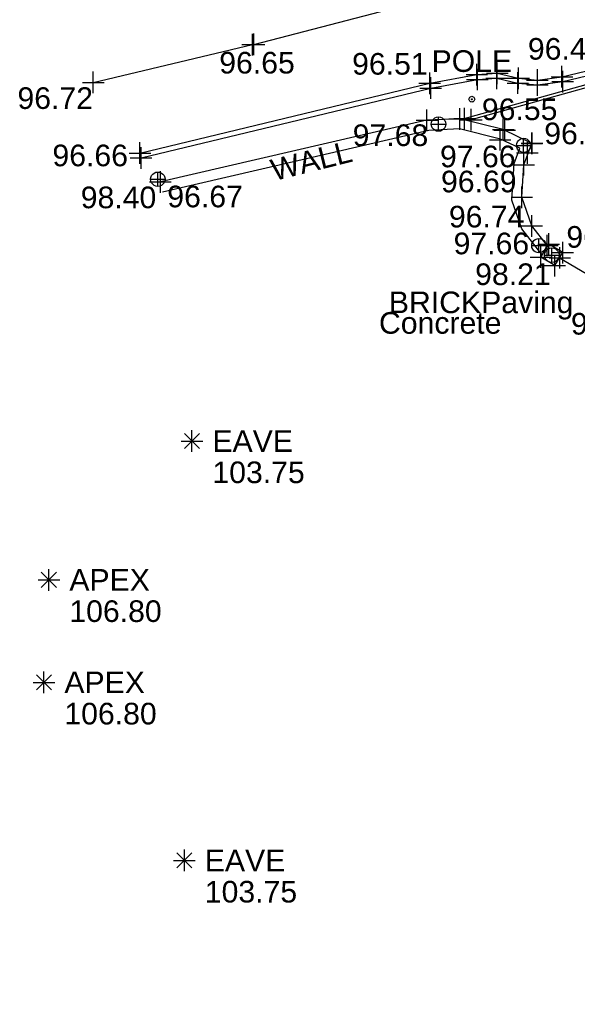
# Model space of a CAD drawing. Header units: metres. Extents: x 610185 to 614128, y 655663 to 660921.
# Tile 28 of 94: x 612676 to 612695, y 658192 to 658226. Entities that reach past the tile are written whole.
import ezdxf
from ezdxf.enums import TextEntityAlignment as Align

# ---------------------------------------------------------------- set-up
doc = ezdxf.new("R2010")
doc.units = ezdxf.units.M
doc.header["$MEASUREMENT"] = 0
doc.linetypes.add('DASHED', pattern=[19.05, 12.7, -6.35])
for name, color, linetype in [('3D_WALL_ELEVATION', 7, 'Continuous'), ('3D_WALL_LINE', 7, 'Continuous'), ('3D_WALL_SYMBOL', 7, 'Continuous'), ('APEX_CODE', 251, 'Continuous'), ('APEX_ELEVATION', 251, 'Continuous'), ('APEX_SYMBOL', 251, 'Continuous'), ('DETAIL_DES', 250, 'Continuous'), ('KERB_BOTTOM_LINE', 7, 'Continuous'), ('KERB_BOTTOM_SYMBOL', 7, 'Continuous'), ('KERB_TOP_LINE', 252, 'Continuous'), ('KERB_TOP_SYMBOL', 252, 'Continuous'), ('METAL_SPOTHEIGHT_ELEVATION', 250, 'Continuous'), ('POLE_CODE', 251, 'Continuous'), ('POLE_SYMBOL', 251, 'Continuous'), ('SURFACE_CHANGE_ELEVATION', 42, 'Continuous'), ('SURFACE_CHANGE_LINE', 42, 'Continuous'), ('SURFACE_CHANGE_SYMBOL', 42, 'Continuous'), ('TEXTS', 7, 'Continuous'), ('TOP_OF_WALL_ELEVATION', 211, 'Continuous'), ('UNDERSIDE_OF_EAVE_CODE', 252, 'Continuous'), ('UNDERSIDE_OF_EAVE_ELEVATION', 252, 'Continuous'), ('UNDERSIDE_OF_EAVE_SYMBOL', 252, 'Continuous'), ('WALL_TOP_SYMBOL', 211, 'Continuous'), ('WHITE_LINE_DASHED_ELEVATION', 254, 'Continuous'), ('WHITE_LINE_DASHED_LINE', 254, 'DASHED'), ('WHITE_LINE_DASHED_SYMBOL', 254, 'Continuous'), ('WHITE_LINE_SOLID_LINE', 254, 'Continuous'), ('WHITE_LINE_SOLID_SYMBOL', 254, 'Continuous'), ('YELLOW_LINE_SOLID_ELEVATION', 41, 'Continuous'), ('YELLOW_LINE_SOLID_LINE', 41, 'Continuous'), ('YELLOW_LINE_SOLID_SYMBOL', 41, 'Continuous')]:
    doc.layers.add(name, color=color, linetype=linetype)
doc.styles.add('REGULAR', font='swissl.ttf')

# ---------------------------------------------------------------- blocks, each defined once
blk = doc.blocks.new('S061')
at = {"color": 0, "linetype": 'Continuous'}
for p, q in [((0, -0.5), (0, 0.5)), ((-0.5, 0), (0.5, 0))]:
    blk.add_line(p, q, dxfattribs=at)
blk = doc.blocks.new('046')
at = {"color": 0}
for p, q in [((-0.5, 0), (-0.48, 0.13)), ((-0.48, -0.13), (-0.5, 0)), ((-0.48, 0.13), (-0.43, 0.25)), ((-0.43, 0.25), (-0.35, 0.35)), ((-0.35, 0.35), (-0.25, 0.43)), ((-0.25, 0.43), (-0.13, 0.48)), ((-0.13, 0.48), (0, 0.5)), ((-0.08, 0), (0.06, 0.06)), ((-0.08, 0), (-0.07, 0.03)), ((-0.07, -0.03), (-0.08, 0)), ((0.08, 0), (-0.08, 0)), ((0.06, -0.06), (-0.08, 0)), ((-0.07, 0.03), (-0.06, 0.06)), ((0, 0.08), (-0.06, -0.06)), ((-0.06, 0.06), (-0.03, 0.07)), ((0, -0.08), (-0.06, 0.06)), ((-0.06, 0.06), (0.06, 0.06)), ((-0.06, -0.06), (-0.06, 0.06)), ((-0.06, 0.06), (0.08, 0)), ((0.08, 0), (-0.06, -0.06)), ((-0.03, 0.07), (0, 0.08)), ((0, 0.5), (0.13, 0.48)), ((0, 0.08), (0.03, 0.07)), ((0, -0.08), (0, 0.08)), ((0.06, -0.06), (0, 0.08)), ((0.06, 0.06), (0, -0.08)), ((0.03, 0.07), (0.06, 0.06)), ((0.06, 0.06), (0.07, 0.03)), ((0.06, 0.06), (0.06, -0.06)), ((0.07, 0.03), (0.08, 0)), ((0.08, 0), (0.07, -0.03)), ((0.13, 0.48), (0.25, 0.43)), ((0.25, 0.43), (0.35, 0.35)), ((0.35, 0.35), (0.43, 0.25)), ((0.43, 0.25), (0.48, 0.13)), ((0.48, 0.13), (0.5, 0)), ((0.5, 0), (0.48, -0.13)), ((-0.43, -0.25), (-0.48, -0.13)), ((-0.35, -0.35), (-0.43, -0.25)), ((-0.25, -0.43), (-0.35, -0.35)), ((-0.13, -0.48), (-0.25, -0.43)), ((0, -0.5), (-0.13, -0.48)), ((-0.06, -0.06), (-0.07, -0.03)), ((-0.03, -0.07), (-0.06, -0.06)), ((-0.06, -0.06), (0.06, -0.06)), ((0, -0.08), (-0.03, -0.07)), ((0.03, -0.07), (0, -0.08)), ((0.13, -0.48), (0, -0.5)), ((0.06, -0.06), (0.03, -0.07)), ((0.07, -0.03), (0.06, -0.06)), ((0.25, -0.43), (0.13, -0.48)), ((0.35, -0.35), (0.25, -0.43)), ((0.43, -0.25), (0.35, -0.35)), ((0.48, -0.13), (0.43, -0.25))]:
    blk.add_line(p, q, dxfattribs=at)
blk = doc.blocks.new('042')
at = {"color": 0, "linetype": 'Continuous'}
for p, q in [((-0.5, 0), (-0.48, 0.13)), ((-0.48, -0.13), (-0.5, 0)), ((-0.5, 0), (0.5, 0)), ((-0.48, 0.13), (-0.43, 0.25)), ((-0.43, 0.25), (-0.35, 0.35)), ((-0.35, 0.35), (-0.25, 0.43)), ((-0.25, 0.43), (-0.13, 0.48)), ((-0.13, 0.48), (0, 0.5)), ((0, 0.5), (0.13, 0.48)), ((0, -0.5), (0, 0.5)), ((0.13, 0.48), (0.25, 0.43)), ((0.25, 0.43), (0.35, 0.35)), ((0.35, 0.35), (0.43, 0.25)), ((0.43, 0.25), (0.48, 0.13)), ((0.48, 0.13), (0.5, 0)), ((0.5, 0), (0.48, -0.13)), ((-0.43, -0.25), (-0.48, -0.13)), ((-0.35, -0.35), (-0.43, -0.25)), ((-0.25, -0.43), (-0.35, -0.35)), ((-0.13, -0.48), (-0.25, -0.43)), ((0, -0.5), (-0.13, -0.48)), ((0.13, -0.48), (0, -0.5)), ((0.25, -0.43), (0.13, -0.48)), ((0.35, -0.35), (0.25, -0.43)), ((0.43, -0.25), (0.35, -0.35)), ((0.48, -0.13), (0.43, -0.25))]:
    blk.add_line(p, q, dxfattribs=at)
blk = doc.blocks.new('065')
at = {"color": 0, "linetype": 'Continuous'}
for p, q in [((0, -0.5), (0, 0.5)), ((-0.5, 0), (0.5, 0)), ((-0.35, -0.35), (0.35, 0.35)), ((-0.35, 0.35), (0.35, -0.35))]:
    blk.add_line(p, q, dxfattribs=at)

msp = doc.modelspace()

# ---------------------------------------------------------------- linework, layer by layer
at = {"layer": '3D_WALL_LINE'}
for p, q in [((612694, 658217.553, 96.759), (612694.277, 658218.004, 96.759)), ((612694.762, 658217.707, 96.749), (612694.277, 658218.004, 96.759)), ((612694.484, 658217.255, 96.749), (612694, 658217.553, 96.759)), ((612694.484, 658217.255, 96.749), (612694.762, 658217.707, 96.749))]:
    msp.add_line(p, q, dxfattribs=at)
for points in [[(612694.236, 658217.937, 96.728), (612693.683, 658218.632, 96.744), (612693.341, 658219.627, 96.689), (612693.409, 658220.754, 96.619), (612693.689, 658221.491, 96.577), (612692.695, 658221.971, 96.545), (612691.186, 658222.342, 96.475), (612690.047, 658222.296, 96.548), (612680.8, 658220.156, 96.668)], [(612694.05, 658217.634, 96.724), (612693.338, 658218.529, 96.744), (612692.996, 658219.524, 96.689), (612693.074, 658220.794, 96.619), (612693.268, 658221.324, 96.577), (612692.599, 658221.64, 96.545), (612691.174, 658221.993, 96.475), (612690.113, 658221.936, 96.548), (612680.878, 658219.803, 96.668)]]:
    msp.add_polyline3d(points, dxfattribs=at)
at = {"layer": 'KERB_BOTTOM_LINE'}
msp.add_polyline3d([(612705.772, 658183.991, 96.916), (612706.725, 658190.429, 96.811), (612707.636, 658196.624, 96.708), (612707.763, 658197.5, 96.686), (612708.748, 658204.202, 96.571), (612709.21, 658208.269, 96.492), (612709.36, 658212.874, 96.37), (612709.266, 658216.559, 96.318), (612708.919, 658219.31, 96.239), (612708.771, 658219.8, 96.198), (612708.302, 658221.14, 96.135), (612708.133, 658221.617, 96.104), (612707.76, 658222.378, 96.077), (612707.298, 658222.962, 96.095), (612706.449, 658223.56, 96.1), (612705.66, 658223.971, 96.114), (612704.804, 658224.338, 96.157), (612703.928, 658224.658, 96.209), (612703.014, 658224.876, 96.245), (612702.098, 658224.951, 96.27), (612701.164, 658224.913, 96.306), (612699.34, 658224.58, 96.348), (612697.553, 658224.08, 96.377), (612691.249, 658222.327, 96.498)], dxfattribs=at)
at = {"layer": 'KERB_TOP_LINE'}
msp.add_polyline3d([(612706.473, 658190.468, 96.862), (612707.385, 658196.654, 96.769), (612707.537, 658196.641, 96.757), (612707.645, 658197.524, 96.876), (612708.621, 658204.223, 96.729), (612709.081, 658208.283, 96.645), (612709.229, 658212.868, 96.553), (612709.14, 658216.561, 96.453), (612708.795, 658219.302, 96.327), (612708.687, 658219.773, 96.208), (612708.222, 658221.112, 96.16), (612708.027, 658221.57, 96.204), (612707.653, 658222.326, 96.212), (612707.216, 658222.889, 96.217), (612706.409, 658223.455, 96.203), (612705.621, 658223.884, 96.151), (612704.77, 658224.249, 96.19), (612703.91, 658224.554, 96.241), (612703.012, 658224.789, 96.28), (612702.099, 658224.856, 96.299), (612701.172, 658224.805, 96.325), (612699.367, 658224.477, 96.387), (612697.593, 658223.982, 96.427), (612691.454, 658222.276, 96.545)], dxfattribs=at)
at = {"layer": 'SURFACE_CHANGE_LINE'}
msp.add_polyline3d([(612694.653, 658217.529, 96.764), (612696.5, 658216.437, 96.758), (612698.124, 658215.486, 96.755)], dxfattribs=at)
at = {"layer": 'WHITE_LINE_DASHED_LINE'}
msp.add_line((612678.469, 658223.608, 96.716), (612684, 658224.918, 96.646), dxfattribs=at)
at = {"layer": 'WHITE_LINE_SOLID_LINE'}
msp.add_polyline3d([(612684.047, 658224.927, 96.646), (612692.283, 658227.077, 96.573), (612698.067, 658228.786, 96.471), (612703.431, 658230.624, 96.296), (612703.604, 658230.944, 96.288), (612703.516, 658231.357, 96.285), (612703.129, 658231.495, 96.287), (612702.681, 658231.324, 96.295), (612702.069, 658230.911, 96.33), (612701.903, 658230.612, 96.345), (612702.165, 658230.19, 96.35)], dxfattribs=at)
at = {"layer": 'YELLOW_LINE_SOLID_LINE'}
for points in [[(612680.09, 658221.157, 96.657), (612690.145, 658223.578, 96.511), (612691.78, 658223.878, 96.489), (612692.487, 658223.925, 96.493), (612693.23, 658223.755, 96.462), (612693.883, 658223.691, 96.439), (612694.731, 658223.807, 96.417), (612696.367, 658224.195, 96.399), (612700.557, 658225.271, 96.32), (612702.15, 658225.317, 96.276), (612704.704, 658224.83, 96.184), (612706.96, 658223.773, 96.115), (612707.934, 658222.946, 96.085), (612708.778, 658221.347, 96.16), (612709.547, 658218.263, 96.271), (612709.766, 658215.232, 96.341), (612709.76, 658210.08, 96.406), (612709.427, 658205.993, 96.541), (612708.089, 658196.565, 96.703), (612707.158, 658190.336, 96.807), (612706.223, 658183.973, 96.915)], [(612680.129, 658220.992, 96.657), (612690.18, 658223.412, 96.511), (612691.801, 658223.709, 96.489), (612692.473, 658223.753, 96.493), (612693.203, 658223.587, 96.462), (612693.886, 658223.52, 96.439), (612694.762, 658223.639, 96.417), (612696.408, 658224.03, 96.399), (612700.581, 658225.102, 96.32), (612702.136, 658225.147, 96.276), (612704.651, 658224.667, 96.184), (612706.868, 658223.629, 96.115), (612707.799, 658222.837, 96.085), (612708.618, 658221.286, 96.16), (612709.378, 658218.236, 96.271), (612709.596, 658215.226, 96.341), (612709.59, 658210.087, 96.406), (612709.258, 658206.012, 96.541), (612707.921, 658196.59, 96.703), (612706.99, 658190.361, 96.807), (612706.055, 658183.998, 96.915)]]:
    msp.add_polyline3d(points, dxfattribs=at)

# ---------------------------------------------------------------- block references
at = {"layer": '3D_WALL_SYMBOL', "xscale": 0.75, "yscale": 0.75, "zscale": 0.75}
for p in [(612690.047, 658222.296, 96.548), (612691.186, 658222.342, 96.475), (612692.695, 658221.971, 96.545), (612692.75, 658221.953, 96.545), (612692.589, 658221.62, 96.545), (612693.689, 658221.491, 96.577), (612693.695, 658221.496, 96.574), (612693.534, 658221.163, 96.574), (612693.409, 658220.754, 96.619), (612680.8, 658220.156, 96.668), (612693.341, 658219.627, 96.689), (612693.683, 658218.632, 96.744), (612694.224, 658217.952, 96.728), (612694.277, 658218.004, 96.759), (612694.762, 658217.707, 96.749), (612694, 658217.553, 96.759), (612694.484, 658217.255, 96.749)]:
    msp.add_blockref('S061', p, dxfattribs=at)
at = {"layer": 'APEX_SYMBOL', "xscale": 0.75, "yscale": 0.75, "zscale": 0.75}
for p in [(612676.931, 658206.356, 106.803), (612676.758, 658202.802, 106.801)]:
    msp.add_blockref('065', p, dxfattribs=at)
at = {"layer": 'KERB_BOTTOM_SYMBOL', "xscale": 0.75, "yscale": 0.75, "zscale": 0.75}
msp.add_blockref('S061', (612691.355, 658222.356, 96.496), dxfattribs=at)
at = {"layer": 'KERB_TOP_SYMBOL', "xscale": 0.75, "yscale": 0.75, "zscale": 0.75}
msp.add_blockref('S061', (612691.588, 658222.314, 96.542), dxfattribs=at)
at = {"layer": 'POLE_SYMBOL', "xscale": 0.2, "yscale": 0.2, "zscale": 0.2}
msp.add_blockref('046', (612691.607, 658223.026, 96.469), dxfattribs=at)
at = {"layer": 'SURFACE_CHANGE_SYMBOL', "xscale": 0.75, "yscale": 0.75, "zscale": 0.75}
msp.add_blockref('S061', (612694.66, 658217.524, 96.764), dxfattribs=at)
at = {"layer": 'UNDERSIDE_OF_EAVE_SYMBOL', "xscale": 0.75, "yscale": 0.75, "zscale": 0.75}
for p in [(612681.895, 658211.171, 103.746), (612681.631, 658196.626, 103.751)]:
    msp.add_blockref('065', p, dxfattribs=at)
at = {"layer": 'WALL_TOP_SYMBOL', "xscale": 0.5, "yscale": 0.5, "zscale": 0.5}
for p in [(612690.449, 658222.163, 97.675), (612693.403, 658221.424, 97.655), (612680.712, 658220.251, 98.397), (612693.933, 658217.948, 97.659), (612694.383, 658217.617, 98.209)]:
    msp.add_blockref('042', p, dxfattribs=at)
at = {"layer": 'WHITE_LINE_DASHED_SYMBOL', "xscale": 0.75, "yscale": 0.75, "zscale": 0.75}
for p in [(612684, 658224.918, 96.646), (612678.469, 658223.608, 96.716)]:
    msp.add_blockref('S061', p, dxfattribs=at)
at = {"layer": 'WHITE_LINE_SOLID_SYMBOL', "xscale": 0.75, "yscale": 0.75, "zscale": 0.75}
msp.add_blockref('S061', (612684.047, 658224.927, 96.646), dxfattribs=at)
at = {"layer": 'YELLOW_LINE_SOLID_SYMBOL', "xscale": 0.75, "yscale": 0.75, "zscale": 0.75}
for p in [(612691.78, 658223.878, 96.489), (612692.487, 658223.925, 96.493), (612690.145, 658223.578, 96.511), (612691.801, 658223.709, 96.489), (612692.473, 658223.753, 96.493), (612693.203, 658223.587, 96.462), (612693.23, 658223.755, 96.462), (612693.883, 658223.691, 96.439), (612693.886, 658223.52, 96.439), (612694.731, 658223.807, 96.417), (612694.762, 658223.639, 96.417), (612690.18, 658223.412, 96.511), (612680.09, 658221.157, 96.657), (612680.129, 658220.992, 96.657)]:
    msp.add_blockref('S061', p, dxfattribs=at)

# ---------------------------------------------------------------- texts
at = {"layer": '3D_WALL_ELEVATION', "style": 'REGULAR'}
for s, p in [('96.55', (612691.955, 658222.301, 96.548)), ('96.62', (612694.119, 658221.464, 96.619)), ('96.69', (612690.537, 658219.797, -0.054)), ('96.67', (612681.04, 658219.277, 96.668)), ('96.74', (612690.811, 658218.579, 96.744))]:
    msp.add_text(s, height=0.75, dxfattribs=at).set_placement(p)
at = {"layer": 'APEX_CODE', "style": 'REGULAR'}
for p in [(612677.641, 658206.356, 106.803), (612677.468, 658202.802, 106.801)]:
    msp.add_text('APEX', height=0.75, dxfattribs=at).set_placement(p, align=Align.MIDDLE_LEFT)
at = {"layer": 'APEX_ELEVATION', "style": 'REGULAR'}
for p in [(612677.641, 658205.646, 106.803), (612677.468, 658202.092, 106.801)]:
    msp.add_text('106.80', height=0.75, dxfattribs=at).set_placement(p, align=Align.TOP_LEFT)
at = {"layer": 'DETAIL_DES', "style": 'REGULAR'}
for s, p in [('BRICKPaving', (612688.728, 658215.981, 96.735)), ('Concrete', (612688.385, 658215.268, 96.76))]:
    msp.add_text(s, height=0.75, dxfattribs=at).set_placement(p, align=Align.MIDDLE_LEFT)
at = {"layer": 'METAL_SPOTHEIGHT_ELEVATION', "style": 'REGULAR'}
msp.add_text('96.76', height=0.75, dxfattribs=at).set_placement((612696.356, 658215.613, 96.76), align=Align.TOP_CENTER)
at = {"layer": 'POLE_CODE', "style": 'REGULAR'}
msp.add_text('POLE', height=0.75, dxfattribs=at).set_placement((612691.607, 658223.973, 96.469), align=Align.CENTER)
at = {"layer": 'SURFACE_CHANGE_ELEVATION', "style": 'REGULAR'}
msp.add_text('96.76', height=0.75, dxfattribs=at).set_placement((612694.887, 658217.876, 96.764))
at = {"layer": 'TEXTS', "style": 'REGULAR'}
msp.add_text('WALL', height=0.75, rotation=13.9164, dxfattribs=at).set_placement((612684.744, 658220.186, 94.937))
at = {"layer": 'TOP_OF_WALL_ELEVATION', "style": 'REGULAR'}
for s, p in [('97.68', (612688.784, 658221.402, 97.675)), ('97.66', (612691.813, 658220.666, 97.655)), ('98.40', (612679.347, 658219.245, 98.397)), ('97.66', (612692.285, 658217.648, 97.659)), ('98.21', (612693.033, 658216.581, 0.55))]:
    msp.add_text(s, height=0.75, dxfattribs=at).set_placement(p, align=Align.CENTER)
at = {"layer": 'UNDERSIDE_OF_EAVE_CODE', "style": 'REGULAR'}
for p in [(612682.605, 658211.171, 103.746), (612682.341, 658196.626, 103.751)]:
    msp.add_text('EAVE', height=0.75, dxfattribs=at).set_placement(p, align=Align.MIDDLE_LEFT)
at = {"layer": 'UNDERSIDE_OF_EAVE_ELEVATION', "style": 'REGULAR'}
for p in [(612682.605, 658210.461, 103.746), (612682.341, 658195.916, 103.751)]:
    msp.add_text('103.75', height=0.75, dxfattribs=at).set_placement(p, align=Align.TOP_LEFT)
at = {"layer": 'WHITE_LINE_DASHED_ELEVATION', "style": 'REGULAR'}
for s, p in [('96.65', (612684.153, 658224.667, 96.646)), ('96.72', (612677.151, 658223.439, 96.716))]:
    msp.add_text(s, height=0.75, dxfattribs=at).set_placement(p, align=Align.TOP_CENTER)
at = {"layer": 'YELLOW_LINE_SOLID_ELEVATION', "style": 'REGULAR'}
for s, p in [('96.40', (612694.862, 658225.148, 96.399)), ('96.51', (612688.763, 658224.628, 96.511)), ('96.66', (612678.365, 658221.451, 96.657))]:
    msp.add_text(s, height=0.75, dxfattribs=at).set_placement(p, align=Align.TOP_CENTER)

doc.saveas('drawing.dxf')
